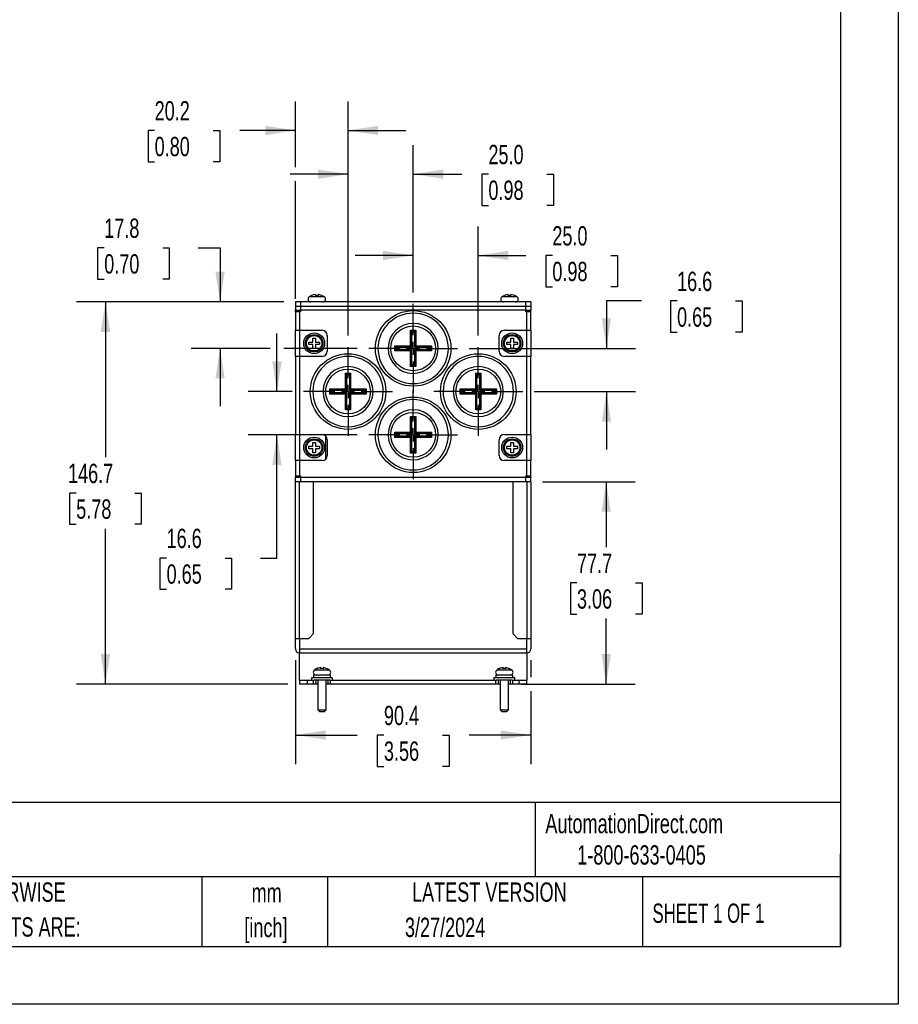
# Model space of a CAD drawing. Header units: millimetres. Extents: x 0 to 978, y 0 to 756.
# Tile 3 of 6: x 641 to 978, y 0 to 378. Entities that reach past the tile are written whole.
import ezdxf

# ---------------------------------------------------------------- set-up
doc = ezdxf.new("R2010")
doc.units = ezdxf.units.MM
doc.header["$LTSCALE"] = 3.5
doc.linetypes.add('CENTERX2', pattern=[20.32, 12.7, -2.54, 2.54, -2.54])
doc.layers.add('CENTER', color=40, linetype='CENTERX2')
doc.layers.add('DIMENSIONS', color=140, linetype='Continuous', lineweight=25)
doc.layers.add('TEXT', color=140, linetype='Continuous', lineweight=25)
doc.styles.add('SLDTEXTSTYLE0', font='TXT', dxfattribs={"width": 0.7})
doc.styles.add('SLDTEXTSTYLE1', font='TXT', dxfattribs={"width": 0.65})
doc.dimstyles.new('SLDDIMSTYLE1', dxfattribs={"dimtxt": 7.553027, "dimasz": 11.557, "dimexe": 0, "dimexo": 0.0625, "dimgap": 1.888257, "dimtad": 0, "dimtih": 1, "dimtoh": 1, "dimrnd": 1e-09, "dimzin": 12, "dimdsep": 46, "dimtxsty": 'SLDTEXTSTYLE0', "dimsah": 1, "dimcen": 0.09, "dimadec": 0, "dimazin": 3, "dimtfac": 1, "dimtofl": 0, "dimtmove": 0, "dimatfit": 3, "dimfxl": 0, "dimfrac": 2, "dimtolj": 1, "dimtzin": 12, "dimarcsym": 0})
doc.dimstyles.new('SLDDIMSTYLE2', dxfattribs={"dimtxt": 7.553027, "dimasz": 11.557, "dimexe": 0, "dimexo": 0.0625, "dimgap": 1.888257, "dimtad": 0, "dimtih": 1, "dimtoh": 1, "dimrnd": 1e-09, "dimzin": 12, "dimdsep": 46, "dimtxsty": 'SLDTEXTSTYLE0', "dimsah": 1, "dimcen": 0.09, "dimadec": 0, "dimazin": 3, "dimtfac": 1, "dimtmove": 0, "dimatfit": 0, "dimfxl": 0, "dimfrac": 2, "dimtolj": 1, "dimtzin": 12, "dimarcsym": 0})
doc.dimstyles.new('SLDDIMSTYLE4', dxfattribs={"dimtxt": 7.553027, "dimasz": 11.557, "dimexe": 0, "dimexo": 0.0625, "dimgap": 1.888257, "dimtad": 0, "dimtih": 1, "dimtoh": 1, "dimrnd": 1e-09, "dimzin": 4, "dimdsep": 46, "dimtxsty": 'SLDTEXTSTYLE0', "dimsah": 1, "dimcen": 0.09, "dimadec": 0, "dimazin": 1, "dimtfac": 1, "dimtmove": 0, "dimatfit": 0, "dimfxl": 0, "dimfrac": 2, "dimtolj": 1, "dimtzin": 12, "dimarcsym": 0})

# ---------------------------------------------------------------- blocks, each defined once
blk = doc.blocks.new('SW_NOTE_0_1')
at = {"layer": 'TEXT', "color": 0, "linetype": 'CENTERX2', "lineweight": 18, "char_height": 7.408, "attachment_point": 2, "style": 'SLDTEXTSTYLE0'}
for s, insert in [('mm', (9.95, 9.55)), ('[inch]', (9.66, -3.83))]:
    blk.add_mtext(s, dxfattribs=dict(at, insert=insert))
blk = doc.blocks.new('SW_NOTE_0_2')
at = {"layer": 'TEXT', "color": 0, "linetype": 'CENTERX2', "lineweight": 18, "char_height": 7.4083, "attachment_point": 1, "style": 'SLDTEXTSTYLE0'}
for s, insert in [('UNLESS OTHERWISE', (0, 9.55)), ('SPECIFIED UNITS ARE:', (0, -3.83))]:
    blk.add_mtext(s, dxfattribs=dict(at, insert=insert))
blk = doc.blocks.new('_D_17')
at = {"layer": 'DIMENSIONS'}
for p, q in [((746.49, 321.23), (746.49, 346.44)), ((766.69, 256.62), (766.69, 346.44)), ((692.45, 335.33), (689.91, 335.33)), ((689.91, 335.33), (689.91, 323.32)), ((714.89, 335.33), (717.43, 335.33)), ((717.43, 335.33), (717.43, 323.32)), ((746.49, 335.33), (725.12, 335.33)), ((766.69, 335.33), (788.91, 335.33)), ((689.91, 323.32), (692.45, 323.32)), ((717.43, 323.32), (714.89, 323.32)), ((746.49, 270.7), (746.49, 315.89))]:
    blk.add_line(p, q, dxfattribs=at)
for points in [[(746.49, 335.33), (734.93, 337.11), (734.93, 333.55)], [(766.69, 335.33), (778.25, 333.55), (778.25, 337.11)]]:
    blk.add_solid(points, dxfattribs=at)
at = {"layer": 'DIMENSIONS', "char_height": 7.408, "attachment_point": 1, "style": 'SLDTEXTSTYLE0'}
for s, insert in [('20.2', (692.45, 346.57)), ('0.80', (692.45, 332.87))]:
    blk.add_mtext(s, dxfattribs=dict(at, insert=insert))
blk = doc.blocks.new('_D_18')
at = {"layer": 'DIMENSIONS'}
for p, q in [((766.69, 256.62), (766.69, 329.67)), ((791.69, 273.2), (791.69, 329.67)), ((766.69, 318.56), (744.46, 318.56)), ((791.69, 318.56), (810.33, 318.56)), ((820.57, 318.56), (818.03, 318.56)), ((818.03, 318.56), (818.03, 306.55)), ((843.01, 318.56), (845.55, 318.56)), ((845.55, 318.56), (845.55, 306.55)), ((818.03, 306.55), (820.57, 306.55)), ((845.55, 306.55), (843.01, 306.55))]:
    blk.add_line(p, q, dxfattribs=at)
for points in [[(766.69, 318.56), (755.13, 320.34), (755.13, 316.78)], [(791.69, 318.56), (803.25, 316.78), (803.25, 320.34)]]:
    blk.add_solid(points, dxfattribs=at)
at = {"layer": 'DIMENSIONS', "char_height": 7.408, "attachment_point": 1, "style": 'SLDTEXTSTYLE0'}
for s, insert in [('25.0', (820.57, 329.8)), ('0.98', (820.57, 316.1))]:
    blk.add_mtext(s, dxfattribs=dict(at, insert=insert))
blk = doc.blocks.new('_D_19')
at = {"layer": 'DIMENSIONS'}
for p, q in [((791.69, 273.2), (791.69, 298.47)), ((816.69, 256.62), (816.69, 298.47)), ((791.69, 287.36), (769.46, 287.36)), ((816.69, 287.36), (834.88, 287.36)), ((845.11, 287.36), (842.58, 287.36)), ((842.58, 287.36), (842.58, 275.36)), ((867.56, 287.36), (870.09, 287.36)), ((870.09, 287.36), (870.09, 275.36)), ((842.58, 275.36), (845.11, 275.36)), ((870.09, 275.36), (867.56, 275.36))]:
    blk.add_line(p, q, dxfattribs=at)
for points in [[(791.69, 287.36), (780.13, 289.14), (780.13, 285.58)], [(816.69, 287.36), (828.25, 285.58), (828.25, 289.14)]]:
    blk.add_solid(points, dxfattribs=at)
at = {"layer": 'DIMENSIONS', "char_height": 7.408, "attachment_point": 1, "style": 'SLDTEXTSTYLE0'}
for s, insert in [('25.0', (845.11, 298.6)), ('0.98', (845.11, 284.91))]:
    blk.add_mtext(s, dxfattribs=dict(at, insert=insert))
blk = doc.blocks.new('_D_20')
at = {"layer": 'DIMENSIONS'}
for p, q in [((879.37, 269.89), (865.88, 269.89)), ((865.88, 269.89), (865.88, 251.72)), ((892.98, 269.89), (890.44, 269.89)), ((890.44, 269.89), (890.44, 257.89)), ((915.43, 269.89), (917.96, 269.89)), ((917.96, 269.89), (917.96, 257.89)), ((890.44, 257.89), (892.98, 257.89)), ((917.96, 257.89), (915.43, 257.89)), ((813.17, 251.72), (877, 251.72)), ((838.17, 235.13), (877, 235.13)), ((865.88, 235.13), (865.88, 212.91))]:
    blk.add_line(p, q, dxfattribs=at)
for points in [[(865.88, 251.72), (867.66, 263.27), (864.11, 263.27)], [(865.88, 235.13), (864.11, 223.58), (867.66, 223.58)]]:
    blk.add_solid(points, dxfattribs=at)
at = {"layer": 'DIMENSIONS', "char_height": 7.408, "attachment_point": 1, "style": 'SLDTEXTSTYLE0'}
for s, insert in [('16.6', (892.98, 281.13)), ('0.65', (892.98, 267.44))]:
    blk.add_mtext(s, dxfattribs=dict(at, insert=insert))
blk = doc.blocks.new('_D_21')
at = {"layer": 'DIMENSIONS'}
for p, q in [((742.04, 269.55), (662.46, 269.55)), ((673.57, 269.55), (673.57, 209.9)), ((662.35, 196.2), (659.81, 196.2)), ((659.81, 196.2), (659.81, 184.2)), ((684.79, 196.2), (687.33, 196.2)), ((687.33, 196.2), (687.33, 184.2)), ((659.81, 184.2), (662.35, 184.2)), ((673.57, 122.85), (673.57, 182.51)), ((687.33, 184.2), (684.79, 184.2)), ((743.64, 122.85), (662.46, 122.85))]:
    blk.add_line(p, q, dxfattribs=at)
for points in [[(673.57, 269.55), (671.79, 257.99), (675.35, 257.99)], [(673.57, 122.85), (675.35, 134.41), (671.79, 134.41)]]:
    blk.add_solid(points, dxfattribs=at)
at = {"layer": 'DIMENSIONS', "char_height": 7.408, "attachment_point": 1, "style": 'SLDTEXTSTYLE0'}
for s, insert in [('146.7', (659.21, 207.44)), ('5.78', (662.35, 193.75))]:
    blk.add_mtext(s, dxfattribs=dict(at, insert=insert))
blk = doc.blocks.new('_D_22')
at = {"layer": 'DIMENSIONS'}
for p, q in [((739.42, 235.13), (739.42, 257.36)), ((745.2, 235.13), (728.31, 235.13)), ((770.2, 218.55), (728.31, 218.55)), ((739.42, 171.27), (739.42, 218.55)), ((697.04, 171.27), (694.51, 171.27)), ((694.51, 171.27), (694.51, 159.27)), ((719.49, 171.27), (722.02, 171.27)), ((722.02, 171.27), (722.02, 159.27)), ((733.1, 171.27), (739.42, 171.27)), ((694.51, 159.27), (697.04, 159.27)), ((722.02, 159.27), (719.49, 159.27))]:
    blk.add_line(p, q, dxfattribs=at)
for points in [[(739.42, 235.13), (741.2, 246.69), (737.64, 246.69)], [(739.42, 218.55), (737.64, 206.99), (741.2, 206.99)]]:
    blk.add_solid(points, dxfattribs=at)
at = {"layer": 'DIMENSIONS', "char_height": 7.408, "attachment_point": 1, "style": 'SLDTEXTSTYLE0'}
for s, insert in [('16.6', (697.04, 182.51)), ('0.65', (697.04, 168.82))]:
    blk.add_mtext(s, dxfattribs=dict(at, insert=insert))
blk = doc.blocks.new('_D_23')
at = {"layer": 'DIMENSIONS'}
for p, q in [((673.1, 290.29), (670.57, 290.29)), ((670.57, 290.29), (670.57, 278.28)), ((695.55, 290.29), (698.08, 290.29)), ((698.08, 290.29), (698.08, 278.28)), ((709.16, 290.29), (717.57, 290.29)), ((717.57, 290.29), (717.57, 269.55)), ((670.57, 278.28), (673.1, 278.28)), ((698.08, 278.28), (695.55, 278.28)), ((742.04, 269.55), (706.46, 269.55)), ((736.76, 251.72), (706.46, 251.72)), ((717.57, 251.72), (717.57, 229.49)), ((770.2, 251.72), (742.09, 251.72))]:
    blk.add_line(p, q, dxfattribs=at)
for points in [[(717.57, 269.55), (719.35, 281.11), (715.8, 281.11)], [(717.57, 251.72), (715.8, 240.16), (719.35, 240.16)]]:
    blk.add_solid(points, dxfattribs=at)
at = {"layer": 'DIMENSIONS', "char_height": 7.408, "attachment_point": 1, "style": 'SLDTEXTSTYLE0'}
for s, insert in [('17.8', (673.1, 301.53)), ('0.70', (673.1, 287.83))]:
    blk.add_mtext(s, dxfattribs=dict(at, insert=insert))
blk = doc.blocks.new('_D_24')
at = {"layer": 'DIMENSIONS'}
for p, q in [((746.49, 132.01), (746.49, 92.21)), ((836.89, 132.01), (836.89, 125.52)), ((836.89, 120.18), (836.89, 92.21)), ((746.49, 103.32), (770.23, 103.32)), ((780.47, 103.32), (777.93, 103.32)), ((777.93, 103.32), (777.93, 91.32)), ((802.91, 103.32), (805.45, 103.32)), ((805.45, 103.32), (805.45, 91.32)), ((836.89, 103.32), (813.15, 103.32)), ((777.93, 91.32), (780.47, 91.32)), ((805.45, 91.32), (802.91, 91.32))]:
    blk.add_line(p, q, dxfattribs=at)
for points in [[(746.49, 103.32), (758.05, 101.55), (758.05, 105.1)], [(836.89, 103.32), (825.33, 105.1), (825.33, 101.55)]]:
    blk.add_solid(points, dxfattribs=at)
at = {"layer": 'DIMENSIONS', "char_height": 7.408, "attachment_point": 1, "style": 'SLDTEXTSTYLE0'}
for s, insert in [('90.4', (780.47, 114.56)), ('3.56', (780.47, 100.87))]:
    blk.add_mtext(s, dxfattribs=dict(at, insert=insert))
blk = doc.blocks.new('_D_25')
at = {"layer": 'DIMENSIONS'}
for p, q in [((841.33, 200.55), (876.89, 200.55)), ((865.78, 200.55), (865.78, 175.4)), ((854.56, 161.7), (852.02, 161.7)), ((852.02, 161.7), (852.02, 149.7)), ((877, 161.7), (879.54, 161.7)), ((879.54, 161.7), (879.54, 149.7)), ((852.02, 149.7), (854.56, 149.7)), ((865.78, 122.85), (865.78, 148.01)), ((879.54, 149.7), (877, 149.7)), ((833.38, 122.85), (876.89, 122.85))]:
    blk.add_line(p, q, dxfattribs=at)
for points in [[(865.78, 200.55), (864, 188.99), (867.56, 188.99)], [(865.78, 122.85), (867.56, 134.41), (864, 134.41)]]:
    blk.add_solid(points, dxfattribs=at)
at = {"layer": 'DIMENSIONS', "char_height": 7.408, "attachment_point": 1, "style": 'SLDTEXTSTYLE0'}
for s, insert in [('77.7', (854.56, 172.94)), ('3.06', (854.56, 159.25))]:
    blk.add_mtext(s, dxfattribs=dict(at, insert=insert))
blk = doc.blocks.new('SW_CENTERMARKSYMBOL_6')
at = {"layer": 'CENTER', "color": 0}
for p, q in [((0, 5.08), (0, 17.04)), ((-5.08, 0), (-17.04, 0)), ((0, 0), (-2.54, 0)), ((0, 0), (0, 2.54)), ((0, 0), (0, -2.54)), ((0, 0), (2.54, 0)), ((5.08, 0), (17.04, 0)), ((0, -5.08), (0, -17.04))]:
    blk.add_line(p, q, dxfattribs=at)
blk = doc.blocks.new('SW_CENTERMARKSYMBOL_7')
at = {"layer": 'CENTER', "color": 0}
for p, q in [((0, 5.08), (0, 17.04)), ((-5.08, 0), (-17.04, 0)), ((0, 0), (-2.54, 0)), ((0, 0), (0, 2.54)), ((0, 0), (0, -2.54)), ((0, 0), (2.54, 0)), ((5.08, 0), (17.04, 0)), ((0, -5.08), (0, -17.04))]:
    blk.add_line(p, q, dxfattribs=at)
blk = doc.blocks.new('SW_CENTERMARKSYMBOL_8')
at = {"layer": 'CENTER', "color": 0}
for p, q in [((0, 5.08), (0, 17.04)), ((-5.08, 0), (-17.04, 0)), ((0, 0), (-2.54, 0)), ((0, 0), (0, 2.54)), ((0, 0), (0, -2.54)), ((0, 0), (2.54, 0)), ((5.08, 0), (17.04, 0)), ((0, -5.08), (0, -17.04))]:
    blk.add_line(p, q, dxfattribs=at)
blk = doc.blocks.new('SW_CENTERMARKSYMBOL_9')
at = {"layer": 'CENTER', "color": 0}
for p, q in [((0, 5.08), (0, 17.04)), ((-5.08, 0), (-17.04, 0)), ((0, 0), (-2.54, 0)), ((0, 0), (0, 2.54)), ((0, 0), (0, -2.54)), ((0, 0), (2.54, 0)), ((5.08, 0), (17.04, 0)), ((0, -5.08), (0, -17.04))]:
    blk.add_line(p, q, dxfattribs=at)

msp = doc.modelspace()

# ---------------------------------------------------------------- linework, layer by layer
at = {"color": 7, "linetype": 'Continuous'}
for p, q in [((977.909, 755.659), (977.909, 0.009)), ((977.909, 0.009), (0.009, 0.009))]:
    msp.add_line(p, q, dxfattribs=at)
for p, q in [((754.189, 271.987), (754.189, 272.399)), ((755.189, 272.399), (755.189, 271.987)), ((756.689, 271.987), (755.189, 272.399)), ((828.189, 271.987), (828.189, 272.399)), ((829.189, 272.399), (829.189, 271.987)), ((830.689, 271.987), (829.189, 272.399)), ((748.489, 269.55), (746.489, 269.55)), ((746.489, 269.55), (746.489, 267.95)), ((748.489, 269.55), (748.489, 267.95)), ((834.889, 269.55), (748.489, 269.55)), ((754.689, 271.449), (751.751, 271.449)), ((752.689, 271.987), (752.689, 271.987)), ((757.627, 271.449), (754.689, 271.449)), ((756.689, 271.987), (756.689, 271.987)), ((828.689, 271.449), (825.751, 271.449)), ((826.689, 271.987), (826.689, 271.987)), ((831.627, 271.449), (828.689, 271.449)), ((830.689, 271.987), (830.689, 271.987)), ((834.889, 267.95), (834.889, 269.55)), ((836.889, 269.55), (834.889, 269.55)), ((836.889, 269.55), (836.889, 267.95)), ((746.489, 267.95), (748.489, 267.95)), ((746.489, 267.95), (746.489, 266.35)), ((746.489, 266.35), (748.489, 266.35)), ((746.489, 266.25), (746.489, 266.35)), ((746.489, 266.25), (748.089, 266.25)), ((746.489, 265.75), (746.489, 266.25)), ((746.489, 265.75), (746.489, 258.65)), ((748.089, 265.75), (746.489, 265.75)), ((748.089, 266.25), (748.089, 266.35)), ((748.089, 265.75), (748.089, 266.25)), ((748.089, 266.25), (748.489, 266.25)), ((748.089, 265.75), (748.089, 258.65)), ((748.489, 265.75), (748.089, 265.75)), ((748.489, 267.95), (834.889, 267.95)), ((748.489, 267.95), (748.489, 266.35)), ((834.889, 266.35), (748.489, 266.35)), ((748.489, 266.35), (748.489, 265.75)), ((834.889, 267.95), (836.889, 267.95)), ((834.889, 266.35), (834.889, 267.95)), ((834.889, 265.75), (834.889, 266.35)), ((834.889, 266.35), (836.889, 266.35)), ((834.889, 266.25), (835.289, 266.25)), ((835.289, 265.75), (834.889, 265.75)), ((835.289, 266.35), (835.289, 266.25)), ((835.289, 266.25), (836.889, 266.25)), ((835.289, 266.25), (835.289, 265.75)), ((835.289, 258.65), (835.289, 265.75)), ((836.889, 265.75), (835.289, 265.75)), ((836.889, 267.95), (836.889, 266.35)), ((836.889, 266.35), (836.889, 266.25)), ((836.889, 265.75), (836.889, 266.25)), ((836.889, 258.65), (836.889, 265.75)), ((746.489, 258.65), (748.089, 258.65)), ((746.489, 248.65), (746.489, 258.65)), ((748.089, 258.65), (756.689, 258.65)), ((748.089, 258.65), (748.089, 248.65)), ((790.689, 258.717), (792.689, 258.717)), ((790.689, 252.717), (790.689, 258.717)), ((790.689, 258.717), (791.189, 258.217)), ((791.189, 252.217), (791.189, 258.217)), ((791.189, 258.217), (792.189, 258.217)), ((792.689, 258.717), (792.189, 258.217)), ((792.189, 258.217), (792.189, 252.217)), ((792.689, 258.717), (792.689, 252.717)), ((826.689, 258.65), (835.289, 258.65)), ((835.289, 258.65), (836.889, 258.65)), ((835.289, 248.65), (835.289, 258.65)), ((836.889, 258.65), (836.889, 248.65)), ((751.689, 253.15), (751.689, 254.15)), ((751.689, 254.15), (753.189, 254.15)), ((753.189, 253.15), (751.689, 253.15)), ((753.189, 255.65), (753.689, 255.65)), ((753.189, 254.15), (753.189, 255.65)), ((753.189, 251.65), (753.189, 253.15)), ((753.689, 255.65), (754.189, 255.65)), ((754.189, 255.65), (754.189, 254.15)), ((754.189, 254.15), (755.689, 254.15)), ((754.189, 253.15), (754.189, 251.65)), ((755.689, 253.15), (754.189, 253.15)), ((755.689, 254.15), (755.689, 253.15)), ((758.689, 256.65), (758.689, 250.65)), ((824.689, 250.65), (824.689, 256.65)), ((827.689, 253.15), (827.689, 254.15)), ((827.689, 254.15), (829.189, 254.15)), ((829.189, 253.15), (827.689, 253.15)), ((829.189, 255.65), (829.689, 255.65)), ((829.189, 254.15), (829.189, 255.65)), ((829.189, 251.65), (829.189, 253.15)), ((829.689, 255.65), (830.189, 255.65)), ((830.189, 255.65), (830.189, 254.15)), ((830.189, 254.15), (831.689, 254.15)), ((830.189, 253.15), (830.189, 251.65)), ((831.689, 253.15), (830.189, 253.15)), ((831.689, 254.15), (831.689, 253.15)), ((753.689, 251.65), (753.189, 251.65)), ((754.189, 251.65), (753.689, 251.65)), ((778.189, 251.717), (778.19, 251.86)), ((782.089, 251.717), (782.091, 251.897)), ((784.689, 252.717), (790.689, 252.717)), ((784.689, 250.717), (784.689, 252.717)), ((784.689, 252.717), (785.189, 252.217)), ((784.689, 250.717), (785.189, 251.217)), ((790.689, 250.717), (784.689, 250.717)), ((785.189, 251.217), (785.189, 252.217)), ((785.189, 252.217), (791.189, 252.217)), ((791.189, 251.217), (785.189, 251.217)), ((790.689, 252.717), (791.189, 252.217)), ((791.189, 251.217), (790.689, 250.717)), ((790.689, 244.717), (790.689, 250.717)), ((791.189, 245.217), (791.189, 251.217)), ((792.689, 252.717), (792.189, 252.217)), ((792.189, 252.217), (798.189, 252.217)), ((792.189, 251.217), (792.189, 245.217)), ((792.689, 250.717), (792.189, 251.217)), ((798.189, 251.217), (792.189, 251.217)), ((792.689, 252.717), (798.689, 252.717)), ((792.689, 250.717), (792.689, 244.717)), ((798.689, 250.717), (792.689, 250.717)), ((798.689, 252.717), (798.189, 252.217)), ((798.189, 252.217), (798.189, 251.217)), ((798.689, 250.717), (798.189, 251.217)), ((798.689, 252.717), (798.689, 250.717)), ((801.289, 251.717), (801.287, 251.537)), ((805.189, 251.717), (805.188, 251.574)), ((829.689, 251.65), (829.189, 251.65)), ((830.189, 251.65), (829.689, 251.65)), ((746.489, 248.65), (746.489, 218.65)), ((748.089, 248.65), (746.489, 248.65)), ((748.089, 248.65), (748.089, 218.65)), ((756.689, 248.65), (748.089, 248.65)), ((835.289, 248.65), (826.689, 248.65)), ((835.289, 218.65), (835.289, 248.65)), ((836.889, 248.65), (835.289, 248.65)), ((836.889, 218.65), (836.889, 248.65)), ((765.689, 236.134), (765.689, 242.134)), ((765.689, 242.134), (766.189, 241.634)), ((765.689, 242.134), (767.689, 242.134)), ((767.689, 242.134), (767.189, 241.634)), ((767.689, 242.134), (767.689, 236.134)), ((790.689, 244.717), (791.189, 245.217)), ((792.689, 244.717), (790.689, 244.717)), ((792.189, 245.217), (791.189, 245.217)), ((792.689, 244.717), (792.189, 245.217)), ((815.689, 236.134), (815.689, 242.134)), ((815.689, 242.134), (816.189, 241.634)), ((815.689, 242.134), (817.689, 242.134)), ((817.689, 242.134), (817.189, 241.634)), ((817.689, 242.134), (817.689, 236.134)), ((766.189, 235.634), (766.189, 241.634)), ((766.189, 241.634), (767.189, 241.634)), ((767.189, 241.634), (767.189, 235.634)), ((816.189, 235.634), (816.189, 241.634)), ((816.189, 241.634), (817.189, 241.634)), ((817.189, 241.634), (817.189, 235.634)), ((753.189, 235.134), (753.19, 235.277)), ((757.089, 235.134), (757.091, 235.314)), ((759.689, 236.134), (760.189, 235.634)), ((759.689, 236.134), (765.689, 236.134)), ((759.689, 234.134), (759.689, 236.134)), ((759.689, 234.134), (760.189, 234.634)), ((760.189, 235.634), (766.189, 235.634)), ((760.189, 234.634), (760.189, 235.634)), ((766.189, 234.634), (760.189, 234.634)), ((765.689, 236.134), (766.189, 235.634)), ((766.189, 234.634), (765.689, 234.134)), ((766.189, 228.634), (766.189, 234.634)), ((767.689, 236.134), (767.189, 235.634)), ((767.189, 235.634), (773.189, 235.634)), ((773.189, 234.634), (767.189, 234.634)), ((767.689, 234.134), (767.189, 234.634)), ((767.189, 234.634), (767.189, 228.634)), ((767.689, 236.134), (773.689, 236.134)), ((773.689, 236.134), (773.189, 235.634)), ((773.189, 235.634), (773.189, 234.634)), ((773.689, 234.134), (773.189, 234.634)), ((773.689, 236.134), (773.689, 234.134)), ((776.289, 235.134), (776.287, 234.954)), ((780.189, 235.134), (780.188, 234.99)), ((803.189, 235.134), (803.19, 235.277)), ((807.089, 235.134), (807.091, 235.314)), ((809.689, 234.134), (809.689, 236.134)), ((809.689, 236.134), (810.189, 235.634)), ((809.689, 236.134), (815.689, 236.134)), ((809.689, 234.134), (810.189, 234.634)), ((810.189, 234.634), (810.189, 235.634)), ((810.189, 235.634), (816.189, 235.634)), ((816.189, 234.634), (810.189, 234.634)), ((815.689, 236.134), (816.189, 235.634)), ((816.189, 234.634), (815.689, 234.134)), ((816.189, 228.634), (816.189, 234.634)), ((817.689, 236.134), (817.189, 235.634)), ((817.189, 235.634), (823.189, 235.634)), ((817.189, 234.634), (817.189, 228.634)), ((817.689, 234.134), (817.189, 234.634)), ((823.189, 234.634), (817.189, 234.634)), ((817.689, 236.134), (823.689, 236.134)), ((823.689, 236.134), (823.189, 235.634)), ((823.189, 235.634), (823.189, 234.634)), ((823.689, 234.134), (823.189, 234.634)), ((823.689, 236.134), (823.689, 234.134)), ((826.289, 235.134), (826.287, 234.954)), ((830.189, 235.134), (830.188, 234.99)), ((765.689, 234.134), (759.689, 234.134)), ((765.689, 228.134), (765.689, 234.134)), ((773.689, 234.134), (767.689, 234.134)), ((767.689, 234.134), (767.689, 228.134)), ((815.689, 234.134), (809.689, 234.134)), ((815.689, 228.134), (815.689, 234.134)), ((817.689, 234.134), (817.689, 228.134)), ((823.689, 234.134), (817.689, 234.134)), ((765.689, 228.134), (766.189, 228.634)), ((767.689, 228.134), (765.689, 228.134)), ((767.189, 228.634), (766.189, 228.634)), ((767.689, 228.134), (767.189, 228.634)), ((815.689, 228.134), (816.189, 228.634)), ((817.689, 228.134), (815.689, 228.134)), ((817.189, 228.634), (816.189, 228.634)), ((817.689, 228.134), (817.189, 228.634)), ((790.689, 219.55), (790.689, 225.55)), ((790.689, 225.55), (791.189, 225.05)), ((790.689, 225.55), (792.689, 225.55)), ((791.189, 219.05), (791.189, 225.05)), ((791.189, 225.05), (792.189, 225.05)), ((792.689, 225.55), (792.189, 225.05)), ((792.189, 225.05), (792.189, 219.05)), ((792.689, 225.55), (792.689, 219.55)), ((784.689, 219.55), (785.189, 219.05)), ((784.689, 219.55), (790.689, 219.55)), ((784.689, 217.55), (784.689, 219.55)), ((790.689, 219.55), (791.189, 219.05)), ((792.689, 219.55), (792.189, 219.05)), ((792.689, 219.55), (798.689, 219.55)), ((798.689, 219.55), (798.189, 219.05)), ((798.689, 219.55), (798.689, 217.55)), ((746.489, 218.65), (748.089, 218.65)), ((746.489, 208.65), (746.489, 218.65)), ((748.089, 218.65), (756.689, 218.65)), ((748.089, 218.65), (748.089, 208.65)), ((753.189, 215.65), (753.689, 215.65)), ((753.189, 214.15), (753.189, 215.65)), ((753.689, 215.65), (754.189, 215.65)), ((754.189, 215.65), (754.189, 214.15)), ((757.489, 218.483), (757.489, 218.3)), ((757.819, 218.3), (757.489, 218.3)), ((757.989, 217.55), (757.989, 209.131)), ((758.475, 217.55), (757.989, 217.55)), ((758.689, 216.65), (758.689, 210.65)), ((778.189, 218.55), (778.19, 218.694)), ((782.089, 218.55), (782.091, 218.73)), ((784.689, 217.55), (785.189, 218.05)), ((790.689, 217.55), (784.689, 217.55)), ((785.189, 219.05), (791.189, 219.05)), ((785.189, 218.05), (785.189, 219.05)), ((791.189, 218.05), (785.189, 218.05)), ((791.189, 218.05), (790.689, 217.55)), ((790.689, 211.55), (790.689, 217.55)), ((791.189, 212.05), (791.189, 218.05)), ((792.189, 219.05), (798.189, 219.05)), ((792.189, 218.05), (792.189, 212.05)), ((792.689, 217.55), (792.189, 218.05)), ((798.189, 218.05), (792.189, 218.05)), ((792.689, 217.55), (792.689, 211.55)), ((798.689, 217.55), (792.689, 217.55)), ((798.189, 219.05), (798.189, 218.05)), ((798.689, 217.55), (798.189, 218.05)), ((801.289, 218.55), (801.287, 218.371)), ((805.189, 218.55), (805.188, 218.407)), ((824.689, 210.65), (824.689, 216.65)), ((826.689, 218.65), (835.289, 218.65)), ((829.189, 215.65), (829.689, 215.65)), ((829.189, 214.15), (829.189, 215.65)), ((829.689, 215.65), (830.189, 215.65)), ((830.189, 215.65), (830.189, 214.15)), ((835.289, 218.65), (836.889, 218.65)), ((835.289, 208.65), (835.289, 218.65)), ((836.889, 218.65), (836.889, 208.65)), ((751.689, 213.15), (751.689, 214.15)), ((751.689, 214.15), (753.189, 214.15)), ((753.189, 213.15), (751.689, 213.15)), ((753.189, 211.65), (753.189, 213.15)), ((753.689, 211.65), (753.189, 211.65)), ((754.189, 211.65), (753.689, 211.65)), ((754.189, 214.15), (755.689, 214.15)), ((754.189, 213.15), (754.189, 211.65)), ((755.689, 213.15), (754.189, 213.15)), ((755.689, 214.15), (755.689, 213.15)), ((790.689, 211.55), (791.189, 212.05)), ((792.189, 212.05), (791.189, 212.05)), ((792.689, 211.55), (792.189, 212.05)), ((827.689, 213.15), (827.689, 214.15)), ((827.689, 214.15), (829.189, 214.15)), ((829.189, 213.15), (827.689, 213.15)), ((829.189, 211.65), (829.189, 213.15)), ((829.689, 211.65), (829.189, 211.65)), ((830.189, 211.65), (829.689, 211.65)), ((830.189, 214.15), (831.689, 214.15)), ((830.189, 213.15), (830.189, 211.65)), ((831.689, 213.15), (830.189, 213.15)), ((831.689, 214.15), (831.689, 213.15)), ((746.489, 208.65), (746.489, 202.75)), ((748.089, 208.65), (746.489, 208.65)), ((748.089, 208.65), (748.089, 202.75)), ((756.689, 208.65), (748.089, 208.65)), ((792.689, 211.55), (790.689, 211.55)), ((835.289, 208.65), (826.689, 208.65)), ((835.289, 202.75), (835.289, 208.65)), ((836.889, 208.65), (835.289, 208.65)), ((836.889, 202.75), (836.889, 208.65)), ((746.489, 202.75), (748.089, 202.75)), ((746.489, 202.75), (746.489, 202.25)), ((748.089, 202.25), (746.489, 202.25)), ((746.489, 202.15), (746.489, 202.25)), ((746.489, 200.55), (746.489, 202.15)), ((748.489, 202.15), (746.489, 202.15)), ((748.489, 200.55), (746.489, 200.55)), ((746.489, 140.25), (746.489, 200.55)), ((748.089, 202.75), (748.489, 202.75)), ((748.089, 202.25), (748.089, 202.75)), ((748.489, 202.25), (748.089, 202.25)), ((748.089, 202.15), (748.089, 202.25)), ((748.089, 140.25), (748.089, 200.55)), ((748.489, 202.75), (748.489, 202.15)), ((834.889, 202.15), (748.489, 202.15)), ((748.489, 202.15), (748.489, 200.55)), ((834.889, 200.55), (748.489, 200.55)), ((753.489, 142.25), (753.489, 200.55)), ((829.889, 200.55), (829.889, 142.25)), ((834.889, 202.15), (834.889, 202.75)), ((834.889, 202.75), (835.289, 202.75)), ((835.289, 202.25), (834.889, 202.25)), ((834.889, 200.55), (834.889, 202.15)), ((836.889, 202.15), (834.889, 202.15)), ((836.889, 200.55), (834.889, 200.55)), ((835.289, 202.75), (836.889, 202.75)), ((835.289, 202.75), (835.289, 202.25)), ((836.889, 202.25), (835.289, 202.25)), ((835.289, 202.25), (835.289, 202.15)), ((835.289, 200.55), (835.289, 140.25)), ((836.889, 202.25), (836.889, 202.75)), ((836.889, 202.25), (836.889, 202.15)), ((836.889, 200.55), (836.889, 202.15)), ((836.889, 200.55), (836.889, 140.25)), ((748.089, 140.25), (746.489, 140.25)), ((746.489, 136.45), (746.489, 140.25)), ((751.489, 140.25), (748.089, 140.25)), ((748.089, 140.25), (748.089, 136.45)), ((751.489, 140.25), (753.489, 142.25)), ((829.889, 142.25), (831.889, 140.25)), ((835.289, 140.25), (831.889, 140.25)), ((836.889, 140.25), (835.289, 140.25)), ((835.289, 136.45), (835.289, 140.25)), ((836.889, 140.25), (836.889, 136.45)), ((748.089, 136.45), (835.289, 136.45)), ((748.089, 136.45), (748.089, 134.85)), ((835.289, 134.85), (835.289, 136.45)), ((748.089, 134.85), (835.289, 134.85)), ((748.089, 124.45), (748.089, 134.85)), ((835.289, 134.85), (835.289, 124.45)), ((756.189, 128.785), (756.189, 129.198)), ((757.189, 128.785), (756.689, 128.814)), ((757.189, 129.198), (757.189, 128.785)), ((758.689, 128.785), (757.189, 129.198)), ((826.189, 128.785), (826.189, 129.198)), ((827.189, 128.785), (826.689, 128.814)), ((827.189, 129.198), (827.189, 128.785)), ((828.689, 128.785), (827.189, 129.198)), ((752.689, 125.25), (752.689, 124.45)), ((760.689, 125.25), (752.689, 125.25)), ((753.397, 126.35), (753.397, 125.25)), ((759.981, 126.35), (753.397, 126.35)), ((756.689, 128.245), (753.749, 128.245)), ((759.629, 128.245), (756.689, 128.245)), ((759.981, 125.25), (759.981, 126.35)), ((760.689, 124.45), (760.689, 125.25)), ((822.689, 125.25), (822.689, 124.45)), ((830.689, 125.25), (822.689, 125.25)), ((823.397, 126.35), (823.397, 125.25)), ((829.981, 126.35), (823.397, 126.35)), ((826.689, 128.245), (823.749, 128.245)), ((829.629, 128.245), (826.689, 128.245)), ((829.981, 125.25), (829.981, 126.35)), ((830.689, 124.45), (830.689, 125.25)), ((748.089, 124.45), (748.089, 122.85)), ((748.089, 124.45), (751.089, 124.45)), ((751.089, 122.85), (748.089, 122.85)), ((751.089, 122.85), (751.089, 124.45)), ((751.089, 124.45), (753.439, 124.45)), ((753.439, 122.85), (751.089, 122.85)), ((753.439, 122.85), (753.439, 124.45)), ((753.439, 124.45), (753.738, 124.45)), ((754.439, 122.85), (753.439, 122.85)), ((759.64, 124.45), (753.738, 124.45)), ((754.439, 122.85), (754.439, 124.45)), ((755.039, 122.85), (754.439, 122.85)), ((755.039, 124.45), (755.039, 113.05)), ((758.339, 113.05), (758.339, 124.45)), ((758.939, 122.85), (758.339, 122.85)), ((758.939, 124.45), (758.939, 122.85)), ((759.939, 122.85), (758.939, 122.85)), ((759.64, 124.45), (759.939, 124.45)), ((759.939, 122.85), (759.939, 124.45)), ((759.939, 124.45), (823.439, 124.45)), ((823.439, 122.85), (759.939, 122.85)), ((823.439, 122.85), (823.439, 124.45)), ((823.439, 124.45), (823.738, 124.45)), ((824.439, 122.85), (823.439, 122.85)), ((829.64, 124.45), (823.738, 124.45)), ((824.439, 122.85), (824.439, 124.45)), ((825.039, 122.85), (824.439, 122.85)), ((825.039, 124.45), (825.039, 113.05)), ((828.339, 113.05), (828.339, 124.45)), ((828.939, 122.85), (828.339, 122.85)), ((828.939, 124.45), (828.939, 122.85)), ((829.939, 122.85), (828.939, 122.85)), ((829.64, 124.45), (829.939, 124.45)), ((829.939, 122.85), (829.939, 124.45)), ((829.939, 124.45), (832.289, 124.45)), ((832.289, 122.85), (829.939, 122.85)), ((832.289, 124.45), (832.289, 122.85)), ((832.289, 124.45), (835.289, 124.45)), ((835.289, 122.85), (832.289, 122.85)), ((835.289, 122.85), (835.289, 124.45)), ((755.039, 113.05), (755.739, 112.35)), ((755.039, 113.05), (758.339, 113.05)), ((755.739, 112.35), (757.639, 112.35)), ((757.639, 112.35), (758.339, 113.05)), ((825.039, 113.05), (825.739, 112.35)), ((825.039, 113.05), (828.339, 113.05)), ((825.739, 112.35), (827.639, 112.35)), ((827.639, 112.35), (828.339, 113.05))]:
    msp.add_line(p, q)
at = {"flags": 128}
for points in [[(754.189, 272.399), (753.488, 272.272), (752.689, 271.987)], [(828.189, 272.399), (827.488, 272.272), (826.689, 271.987)], [(755.189, 271.987), (754.689, 272.016), (754.189, 271.987)], [(829.189, 271.987), (828.689, 272.016), (828.189, 271.987)], [(754.678, 128.806), (754.1, 128.492), (753.769, 128.241)], [(759.591, 128.25), (759.21, 128.535), (758.695, 128.797)], [(824.678, 128.806), (824.1, 128.492), (823.769, 128.241)], [(829.591, 128.25), (829.21, 128.535), (828.695, 128.797)]]:
    msp.add_lwpolyline(points, dxfattribs=at)
for centre, radius in [((791.689, 251.717), 14.5), ((753.689, 253.65), 4), ((753.689, 253.65), 3.35), ((791.689, 251.717), 8.6), ((829.689, 253.65), 4), ((829.689, 253.65), 3.35), ((753.689, 253.65), 2.94), ((829.689, 253.65), 2.94), ((766.689, 235.134), 14.5), ((816.689, 235.134), 14.5), ((766.689, 235.134), 8.6), ((816.689, 235.134), 8.6), ((791.689, 218.55), 14.5), ((791.689, 218.55), 8.6), ((753.689, 213.65), 4), ((753.689, 213.65), 3.35), ((753.689, 213.65), 2.94), ((829.689, 213.65), 4), ((829.689, 213.65), 3.35), ((829.689, 213.65), 2.94)]:
    msp.add_circle(centre, radius)
for centre, radius, start, end in [((752.399, 270.61), 1.06, 127.67939, 270), ((754.685, 267.65), 4.8, 114.74992, 127.67939), ((754.693, 267.65), 4.8, 52.32061, 65.28077), ((756.979, 270.61), 1.06, 270, 52.32061), ((826.399, 270.61), 1.06, 127.67939, 270), ((828.685, 267.65), 4.8, 114.74992, 127.67939), ((828.693, 267.65), 4.8, 52.32061, 65.28077), ((830.979, 270.61), 1.06, 270, 52.32061), ((791.689, 251.717), 13.5, 0, 179.3924), ((791.689, 251.717), 9.6, 0, 178.92614), ((756.689, 256.65), 2, 0, 90), ((826.689, 256.65), 2, 90, 180), ((756.689, 250.65), 2, 270, 0), ((791.689, 251.717), 13.5, 180, 359.3924), ((791.689, 251.717), 9.6, 180, 358.92614), ((826.689, 250.65), 2, 180, 270), ((766.689, 235.134), 13.5, 0, 179.3924), ((816.689, 235.134), 13.5, 0, 179.3924), ((766.689, 235.134), 9.6, 0, 178.92614), ((816.689, 235.134), 9.6, 0, 178.92614), ((766.689, 235.134), 13.5, 180, 359.3924), ((766.689, 235.134), 9.6, 180, 358.92614), ((816.689, 235.134), 13.5, 180, 359.3924), ((816.689, 235.134), 9.6, 180, 358.92614), ((791.689, 218.55), 13.5, 0, 179.3924), ((791.689, 218.55), 9.6, 0, 178.92614), ((756.689, 216.65), 2, 0, 90), ((791.689, 218.55), 13.5, 180, 359.3924), ((791.689, 218.55), 9.6, 180, 358.92614), ((826.689, 216.65), 2, 90, 180), ((756.689, 210.65), 2, 270, 0), ((826.689, 210.65), 2, 180, 270), ((748.089, 136.45), 1.6, 180, 270), ((835.289, 136.45), 1.6, 270, 0), ((756.689, 124.45), 4.774, 96.01198, 114.76805), ((756.689, 124.45), 4.363, 90, 96.57982), ((826.689, 124.45), 4.774, 96.01198, 114.76805), ((826.689, 124.45), 4.363, 90, 96.57982), ((754.397, 127.408), 1.058, 127.77137, 270), ((758.981, 127.408), 1.058, 270, 52.22863), ((824.397, 127.408), 1.058, 127.77137, 270), ((828.981, 127.408), 1.058, 270, 52.22863)]:
    msp.add_arc(centre, radius, start, end)
at = {"layer": 'TEXT'}
for p, q in [((955.675, 733.425), (955.675, 22.225)), ((955.675, 77.441), (22.225, 77.441)), ((838.514, 77.441), (838.514, 48.895)), ((955.675, 22.225), (955.675, 57.785)), ((955.675, 48.895), (22.225, 48.895)), ((710.585, 48.895), (710.585, 22.225)), ((758.842, 48.895), (758.842, 22.225)), ((879.721, 48.895), (879.721, 22.225)), ((22.225, 22.225), (955.675, 22.225))]:
    msp.add_line(p, q, dxfattribs=at)

# ---------------------------------------------------------------- block references
at = {"layer": 'CENTER'}
for name, p in [('SW_CENTERMARKSYMBOL_6', (791.689, 251.717)), ('SW_CENTERMARKSYMBOL_7', (766.689, 235.134)), ('SW_CENTERMARKSYMBOL_9', (816.689, 235.134)), ('SW_CENTERMARKSYMBOL_8', (791.689, 218.55))]:
    msp.add_blockref(name, p, dxfattribs=at)
at = {"layer": 'TEXT', "linetype": 'CENTERX2', "lineweight": 18}
for name, p in [('SW_NOTE_0_2', (586.628, 37.224)), ('SW_NOTE_0_1', (725.501, 37.001))]:
    msp.add_blockref(name, p, dxfattribs=at)

# ---------------------------------------------------------------- texts
for s, insert, char_height, attachment_point, style in [('AutomationDirect.com', (842.432, 73.068), 7.40833, 1, 'SLDTEXTSTYLE0'), ('1-800-633-0405', (854.671, 61.03), 7.40833, 1, 'SLDTEXTSTYLE0'), ('LATEST VERSION', (820.932, 46.774), 7.40833, 2, 'SLDTEXTSTYLE0'), ('SHEET 1 OF 1', (883.545, 38.68), 7.40833, 1, 'SLDTEXTSTYLE1'), ('3/27/2024', (803.955, 33.256), 7.4083, 2, 'SLDTEXTSTYLE0')]:
    msp.add_mtext(s, dxfattribs=dict(at, insert=insert, char_height=char_height, attachment_point=attachment_point, style=style))

# ---------------------------------------------------------------- dimensions: what is measured, and where the dimension line sits
at = {"layer": 'DIMENSIONS'}
for base, p1, p2, dimstyle, picture, middle in [((766.689, 335.328), (746.489, 266.25), (766.689, 252.174), 'SLDDIMSTYLE2', '_D_17', (703.668, 335.328)), ((791.689, 318.559), (766.689, 252.174), (791.689, 268.757), 'SLDDIMSTYLE4', '_D_18', (831.789, 318.559)), ((816.689, 287.36), (791.689, 268.757), (816.689, 252.174), 'SLDDIMSTYLE4', '_D_19', (856.335, 287.36)), ((836.889, 103.324), (746.489, 136.45), (836.889, 136.45), 'SLDDIMSTYLE1', '_D_24', (791.689, 103.324))]:
    dim = msp.add_linear_dim(base=base, p1=p1, p2=p2, dimstyle=dimstyle, dxfattribs=at)
    dim.commit()
    dim.dimension.update_dxf_attribs({"geometry": picture, "text_midpoint": middle, "dimtype": 160})
for base, p1, p2, dimstyle, picture, middle in [((717.573, 269.55), (774.649, 251.717), (746.489, 269.55), 'SLDDIMSTYLE2', '_D_23', (717.573, 290.288)), ((865.883, 235.134), (808.729, 251.717), (833.729, 235.134), 'SLDDIMSTYLE2', '_D_20', (865.883, 269.893)), ((673.569, 122.85), (746.489, 269.55), (748.089, 122.85), 'SLDDIMSTYLE1', '_D_21', (673.569, 196.2)), ((739.423, 218.55), (749.649, 235.134), (774.649, 218.55), 'SLDDIMSTYLE2', '_D_22', (739.423, 171.273)), ((865.778, 200.55), (828.939, 122.85), (836.889, 200.55), 'SLDDIMSTYLE1', '_D_25', (865.778, 161.7))]:
    dim = msp.add_linear_dim(base=base, p1=p1, p2=p2, angle=90, dimstyle=dimstyle, dxfattribs=at)
    dim.commit()
    dim.dimension.update_dxf_attribs({"geometry": picture, "text_midpoint": middle, "dimtype": 160})

doc.saveas('drawing.dxf')
